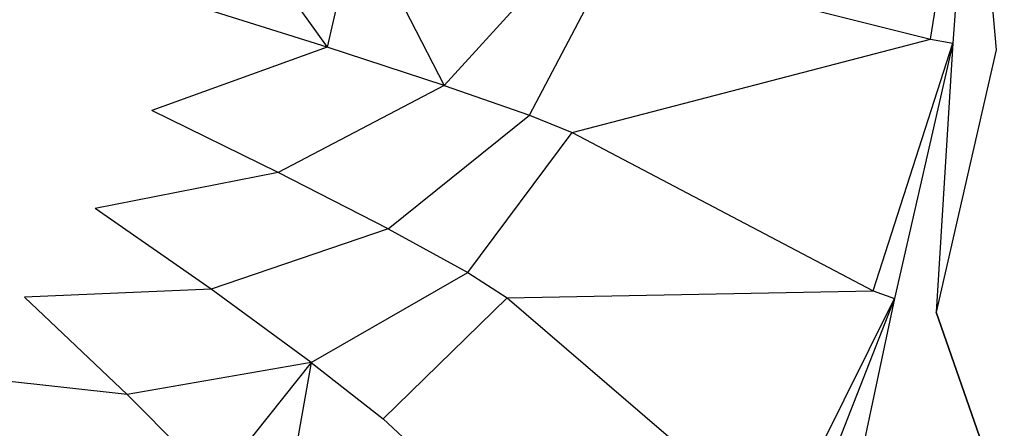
# Model space of a CAD drawing. Extents: x 0 to 1.7, y -0.75 to 0.
# Tile 7 of 12: x 1.4248 to 1.6067, y -0.4944 to -0.4189. Entities that reach past the tile are written whole.
import ezdxf

# ---------------------------------------------------------------- set-up
doc = ezdxf.new("R2010")
doc.units = 0
for name, color, linetype in [('L10_WANNE_BA170CAS2V__0___REPLA', 7, 'CONTINUOUS'), ('L7_WANNE_BA170CAS2V__3___REPLAC', 7, 'CONTINUOUS'), ('L8_WANNE_BA170CAS2V__2___REPLAC', 7, 'CONTINUOUS'), ('L9_WANNE_BA170CAS2V__1___REPLAC', 7, 'CONTINUOUS')]:
    doc.layers.add(name, color=color, linetype=linetype)

msp = doc.modelspace()

# ---------------------------------------------------------------- linework, layer by layer
at = {"layer": 'L10_WANNE_BA170CAS2V__0___REPLA', "color": 8}
for points, invisible_edges in [([(1.596655, -0.375, 0.459645), (1.534192, -0.407731, 0.061984), (1.593094, -0.422522, 0.459648), (1.596655, -0.375, 0.459645)], 13), ([(1.518968, -0.436545, 0.037576), (1.534192, -0.407731, 0.061984), (1.525915, -0.406121, 0.037618), (1.518968, -0.436545, 0.037576)], 14), ([(1.534192, -0.407731, 0.061984), (1.518968, -0.436545, 0.037576), (1.526882, -0.439728, 0.061937), (1.534192, -0.407731, 0.061984)], 13), ([(1.526882, -0.439728, 0.061937), (1.593094, -0.422522, 0.459648), (1.534192, -0.407731, 0.061984), (1.526882, -0.439728, 0.061937)], 14), ([(1.593094, -0.422522, 0.459648), (1.526882, -0.439728, 0.061937), (1.582491, -0.468983, 0.459656), (1.593094, -0.422522, 0.459648)], 13), ([(1.507563, -0.46559, 0.037509), (1.526882, -0.439728, 0.061937), (1.518968, -0.436545, 0.037576), (1.507563, -0.46559, 0.037509)], 14), ([(1.526882, -0.439728, 0.061937), (1.507563, -0.46559, 0.037509), (1.514881, -0.470272, 0.061859), (1.526882, -0.439728, 0.061937)], 13), ([(1.514881, -0.470272, 0.061859), (1.582491, -0.468983, 0.459656), (1.526882, -0.439728, 0.061937), (1.514881, -0.470272, 0.061859)], 14), ([(1.491956, -0.492607, 0.037417), (1.514881, -0.470272, 0.061859), (1.507563, -0.46559, 0.037509), (1.491956, -0.492607, 0.037417)], 14), ([(1.582491, -0.468983, 0.459656), (1.514881, -0.470272, 0.061859), (1.565082, -0.513346, 0.459668), (1.582491, -0.468983, 0.459656)], 13), ([(1.514881, -0.470272, 0.061859), (1.491956, -0.492607, 0.037417), (1.498461, -0.498678, 0.061754), (1.514881, -0.470272, 0.061859)], 13), ([(1.498461, -0.498678, 0.061754), (1.565082, -0.513346, 0.459668), (1.514881, -0.470272, 0.061859), (1.498461, -0.498678, 0.061754)], 14), ([(1.472498, -0.51699, 0.037303), (1.498461, -0.498678, 0.061754), (1.491956, -0.492607, 0.037417), (1.472498, -0.51699, 0.037303)], 14)]:
    msp.add_3dface(points, dxfattribs=dict(at, invisible_edges=invisible_edges))
at = {"layer": 'L7_WANNE_BA170CAS2V__3___REPLAC', "color": 8}
for points, invisible_edges in [([(1.605219, -0.424503, 0.470237), (1.68858, -0.744643, 0.470237), (1.608929, -0.375, 0.470237), (1.605219, -0.424503, 0.470237)], 13), ([(1.594172, -0.472901, 0.470237), (1.68858, -0.744643, 0.470237), (1.605219, -0.424503, 0.470237), (1.594172, -0.472901, 0.470237)], 10), ([(1.576036, -0.519111, 0.470237), (1.68858, -0.744643, 0.470237), (1.594172, -0.472901, 0.470237), (1.576036, -0.519111, 0.470237)], 13)]:
    msp.add_3dface(points, dxfattribs=dict(at, invisible_edges=invisible_edges))
at = {"layer": 'L8_WANNE_BA170CAS2V__2___REPLAC', "color": 8}
for points, invisible_edges in [([(1.60082, -0.375, 0.46722), (1.593094, -0.422522, 0.459639), (1.597204, -0.423252, 0.467221), (1.60082, -0.375, 0.46722)], 13), ([(1.593094, -0.422522, 0.459639), (1.60082, -0.375, 0.46722), (1.596655, -0.375, 0.459636), (1.593094, -0.422522, 0.459639)], 14), ([(1.605219, -0.424503, 0.470237), (1.60082, -0.375, 0.46722), (1.597204, -0.423252, 0.467221), (1.605219, -0.424503, 0.470237)], 13), ([(1.60082, -0.375, 0.46722), (1.605219, -0.424503, 0.470237), (1.608929, -0.375, 0.470237), (1.60082, -0.375, 0.46722)], 14), ([(1.582491, -0.468983, 0.459647), (1.597204, -0.423252, 0.467221), (1.593094, -0.422522, 0.459639), (1.582491, -0.468983, 0.459647)], 14), ([(1.597204, -0.423252, 0.467221), (1.582491, -0.468983, 0.459647), (1.586435, -0.470425, 0.467225), (1.597204, -0.423252, 0.467221)], 13), ([(1.594172, -0.472901, 0.470237), (1.597204, -0.423252, 0.467221), (1.586435, -0.470425, 0.467225), (1.594172, -0.472901, 0.470237)], 13), ([(1.597204, -0.423252, 0.467221), (1.594172, -0.472901, 0.470237), (1.605219, -0.424503, 0.470237), (1.597204, -0.423252, 0.467221)], 14), ([(1.565082, -0.513346, 0.45966), (1.586435, -0.470425, 0.467225), (1.582491, -0.468983, 0.459647), (1.565082, -0.513346, 0.45966)], 14), ([(1.586435, -0.470425, 0.467225), (1.565082, -0.513346, 0.45966), (1.568756, -0.515466, 0.467232), (1.586435, -0.470425, 0.467225)], 13), ([(1.576036, -0.519111, 0.470237), (1.586435, -0.470425, 0.467225), (1.568756, -0.515466, 0.467232), (1.576036, -0.519111, 0.470237)], 13), ([(1.586435, -0.470425, 0.467225), (1.576036, -0.519111, 0.470237), (1.594172, -0.472901, 0.470237), (1.586435, -0.470425, 0.467225)], 14)]:
    msp.add_3dface(points, dxfattribs=dict(at, invisible_edges=invisible_edges))
at = {"layer": 'L9_WANNE_BA170CAS2V__1___REPLAC', "color": 8}
for points, invisible_edges in [([(1.410349, -0.265656, 0.000003), (1.410349, -0.484344, 0.000003), (1.425672, -0.470127, 0.000003), (1.410349, -0.265656, 0.000003)], 15), ([(1.410349, -0.265656, 0.000003), (1.425672, -0.470127, 0.000003), (1.425672, -0.279873, 0.000003), (1.410349, -0.265656, 0.000003)], 15), ([(1.425672, -0.279873, 0.000003), (1.425672, -0.470127, 0.000003), (1.438705, -0.453784, 0.000003), (1.425672, -0.279873, 0.000003)], 15), ([(1.425672, -0.279873, 0.000003), (1.438705, -0.453784, 0.000003), (1.438705, -0.296216, 0.000003), (1.425672, -0.279873, 0.000003)], 15), ([(1.438705, -0.296216, 0.000003), (1.438705, -0.453784, 0.000003), (1.449156, -0.435681, 0.000003), (1.438705, -0.296216, 0.000003)], 15), ([(1.438705, -0.296216, 0.000003), (1.449156, -0.435681, 0.000003), (1.449156, -0.314319, 0.000003), (1.438705, -0.296216, 0.000003)], 11), ([(1.449156, -0.314319, 0.000003), (1.449156, -0.435681, 0.000003), (1.456793, -0.416223, 0.000003), (1.449156, -0.314319, 0.000003)], 15), ([(1.481591, -0.424011, 0.004549), (1.461444, -0.395845, 0.000003), (1.456793, -0.416223, 0.000003), (1.481591, -0.424011, 0.004549)], 13), ([(1.461444, -0.395845, 0.000003), (1.481591, -0.424011, 0.004549), (1.487109, -0.399781, 0.004555), (1.461444, -0.395845, 0.000003)], 14), ([(1.503215, -0.431079, 0.017617), (1.487109, -0.399781, 0.004555), (1.481591, -0.424011, 0.004549), (1.503215, -0.431079, 0.017617)], 13), ([(1.487109, -0.399781, 0.004555), (1.503215, -0.431079, 0.017617), (1.509536, -0.403355, 0.01764), (1.487109, -0.399781, 0.004555)], 14), ([(1.503215, -0.431079, 0.017617), (1.525915, -0.406121, 0.037618), (1.509536, -0.403355, 0.01764), (1.503215, -0.431079, 0.017617)], 14), ([(1.525915, -0.406121, 0.037618), (1.503215, -0.431079, 0.017617), (1.518968, -0.436545, 0.037576), (1.525915, -0.406121, 0.037618)], 13), ([(1.481591, -0.424011, 0.004549), (1.456793, -0.416223, 0.000003), (1.449156, -0.435681, 0.000003), (1.481591, -0.424011, 0.004549)], 14), ([(1.481591, -0.424011, 0.004549), (1.449156, -0.435681, 0.000003), (1.472529, -0.447153, 0.004538), (1.481591, -0.424011, 0.004549)], 14), ([(1.503215, -0.431079, 0.017617), (1.481591, -0.424011, 0.004549), (1.472529, -0.447153, 0.004538), (1.503215, -0.431079, 0.017617)], 14), ([(1.503215, -0.431079, 0.017617), (1.472529, -0.447153, 0.004538), (1.492837, -0.457552, 0.017578), (1.503215, -0.431079, 0.017617)], 14), ([(1.492837, -0.457552, 0.017578), (1.518968, -0.436545, 0.037576), (1.503215, -0.431079, 0.017617), (1.492837, -0.457552, 0.017578)], 14), ([(1.472529, -0.447153, 0.004538), (1.449156, -0.435681, 0.000003), (1.438705, -0.453784, 0.000003), (1.472529, -0.447153, 0.004538)], 14), ([(1.518968, -0.436545, 0.037576), (1.492837, -0.457552, 0.017578), (1.507563, -0.46559, 0.037509), (1.518968, -0.436545, 0.037576)], 13), ([(1.472529, -0.447153, 0.004538), (1.438705, -0.453784, 0.000003), (1.460125, -0.468692, 0.004523), (1.472529, -0.447153, 0.004538)], 14), ([(1.492837, -0.457552, 0.017578), (1.472529, -0.447153, 0.004538), (1.460125, -0.468692, 0.004523), (1.492837, -0.457552, 0.017578)], 14), ([(1.460125, -0.468692, 0.004523), (1.438705, -0.453784, 0.000003), (1.425672, -0.470127, 0.000003), (1.460125, -0.468692, 0.004523)], 14), ([(1.492837, -0.457552, 0.017578), (1.460125, -0.468692, 0.004523), (1.478632, -0.482185, 0.017526), (1.492837, -0.457552, 0.017578)], 14), ([(1.478632, -0.482185, 0.017526), (1.507563, -0.46559, 0.037509), (1.492837, -0.457552, 0.017578), (1.478632, -0.482185, 0.017526)], 14), ([(1.507563, -0.46559, 0.037509), (1.478632, -0.482185, 0.017526), (1.491956, -0.492607, 0.037417), (1.507563, -0.46559, 0.037509)], 13), ([(1.460125, -0.468692, 0.004523), (1.425672, -0.470127, 0.000003), (1.444651, -0.488148, 0.004504), (1.460125, -0.468692, 0.004523)], 14), ([(1.478632, -0.482185, 0.017526), (1.460125, -0.468692, 0.004523), (1.444651, -0.488148, 0.004504), (1.478632, -0.482185, 0.017526)], 14), ([(1.444651, -0.488148, 0.004504), (1.425672, -0.470127, 0.000003), (1.410349, -0.484344, 0.000003), (1.444651, -0.488148, 0.004504)], 14), ([(1.478632, -0.482185, 0.017526), (1.444651, -0.488148, 0.004504), (1.460917, -0.504427, 0.017461), (1.478632, -0.482185, 0.017526)], 14), ([(1.472498, -0.51699, 0.037303), (1.478632, -0.482185, 0.017526), (1.460917, -0.504427, 0.017461), (1.472498, -0.51699, 0.037303)], 13), ([(1.478632, -0.482185, 0.017526), (1.472498, -0.51699, 0.037303), (1.491956, -0.492607, 0.037417), (1.478632, -0.482185, 0.017526)], 14), ([(1.42645, -0.505088, 0.004483), (1.410349, -0.484344, 0.000003), (1.393078, -0.496119, 0.000003), (1.42645, -0.505088, 0.004483)], 14), ([(1.444651, -0.488148, 0.004504), (1.410349, -0.484344, 0.000003), (1.42645, -0.505088, 0.004483), (1.444651, -0.488148, 0.004504)], 14), ([(1.460917, -0.504427, 0.017461), (1.444651, -0.488148, 0.004504), (1.42645, -0.505088, 0.004483), (1.460917, -0.504427, 0.017461)], 14)]:
    msp.add_3dface(points, dxfattribs=dict(at, invisible_edges=invisible_edges))

doc.saveas('drawing.dxf')
